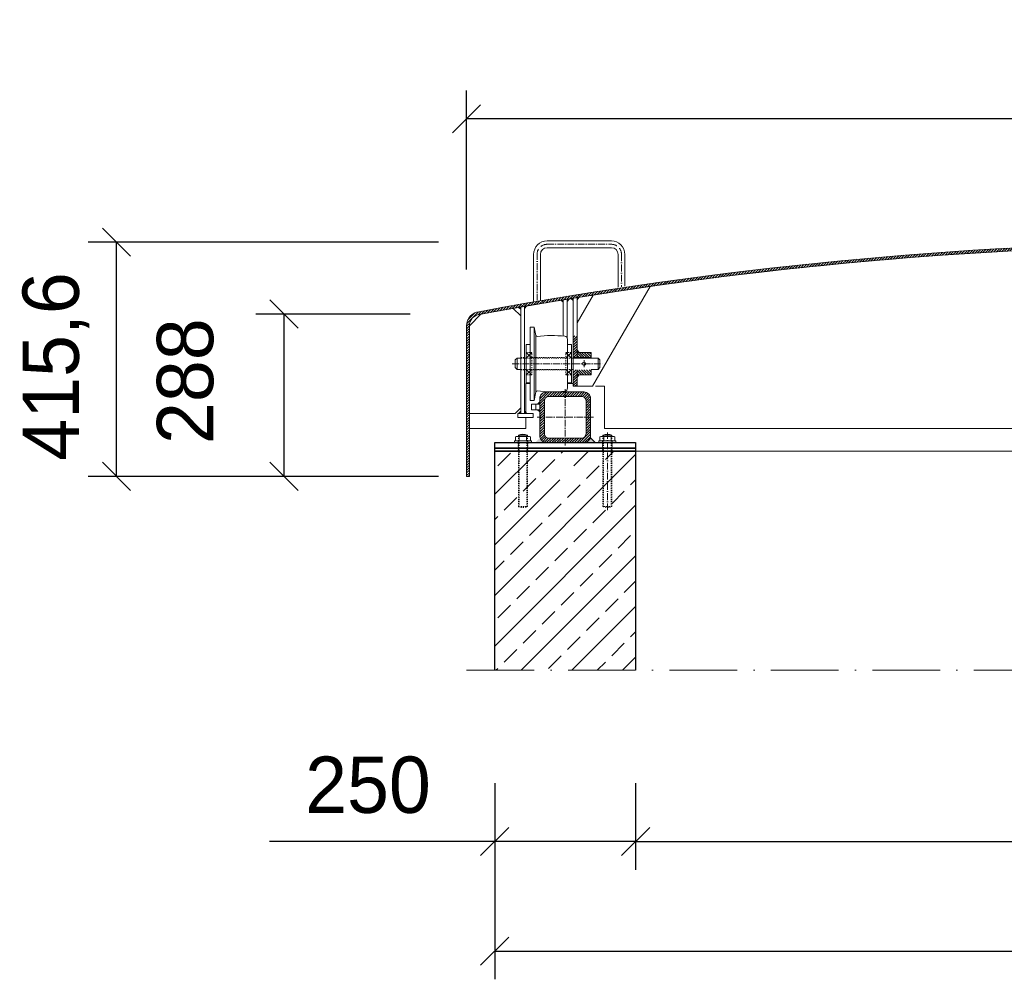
# Model space of a CAD drawing. Header units: millimetres. Extents: x -74592 to 26668, y -531 to 21180.
# Tile 19 of 27: x 20368 to 22116, y 16474 to 18176. Entities that reach past the tile are written whole.
import ezdxf

# ---------------------------------------------------------------- set-up
doc = ezdxf.new("R2010")
doc.units = ezdxf.units.MM
doc.linetypes.add('ACAD_ISO10W100', pattern=[18, 12, -3, 0, -3])
doc.linetypes.add('JIS_02_1.0', pattern=[2, 1, -1])
doc.layers.add('Bemaßung', color=7, linetype='Continuous', lineweight=9)
doc.dimstyles.new('DIN', dxfattribs={"dimtxt": 2.5, "dimasz": 2.5, "dimexe": 1.25, "dimexo": 0.625, "dimtad": 1, "dimtih": 1, "dimdec": 4, "dimdsep": 46, "dimlunit": 6, "dimtxsty": 'Standard', "dimcen": 2.5, "dimadec": 0, "dimazin": 0, "dimtfac": 1, "dimtdec": 4, "dimtmove": 0, "dimatfit": 3, "dimfxl": 0, "dimtvp": 1, "dimtolj": 1, "dimtzin": 0, "dimarcsym": 0})

# ---------------------------------------------------------------- blocks, each defined once
blk = doc.blocks.new('_Oblique')
at = {"color": 0, "linetype": 'ByBlock', "lineweight": -2}
blk.add_line((-0.5, -0.5), (0.5, 0.5), dxfattribs=at)
blk = doc.blocks.new('*D137')
at = {"layer": 'Bemaßung', "color": 0, "lineweight": -2, "transparency": 16777216}
for p, q in [((21211.3, 16821.9), (21211.3, 16668.2)), ((21461.3, 16821.9), (21461.3, 16668.2)), ((21211.3, 16718.2), (20811.3, 16718.2)), ((21461.3, 16718.2), (21211.3, 16718.2))]:
    blk.add_line(p, q, dxfattribs=at)
at = {"layer": 'DEFPOINTS', "color": 0, "transparency": 16777216}
for p in [(21211.3, 17021.9), (21461.3, 17021.9), (21461.3, 16718.2)]:
    blk.add_point(p, dxfattribs=at)
at = {"layer": 'Bemaßung', "color": 0, "lineweight": -2, "transparency": 16777216, "xscale": 50, "yscale": 50, "zscale": 50, "rotation": 180}
blk.add_blockref('_Oblique', (21211.3, 16718.2), dxfattribs=at)
at = {"layer": 'Bemaßung', "color": 0, "lineweight": -2, "transparency": 16777216, "xscale": 50, "yscale": 50, "zscale": 50}
blk.add_blockref('_Oblique', (21461.3, 16718.2), dxfattribs=at)
at = {"layer": 'Bemaßung', "color": 0, "transparency": 16777216, "insert": (20986.3, 16818.2), "char_height": 100, "attachment_point": 5}
blk.add_mtext('\\A1;250', dxfattribs=at)
blk = doc.blocks.new('*D139')
at = {"layer": 'Bemaßung', "color": 0, "lineweight": -2, "transparency": 16777216}
for p, q in [((21211.3, 16821.9), (21211.3, 16473.7)), ((23711.3, 16821.9), (23711.3, 16473.7)), ((21211.3, 16523.7), (23711.3, 16523.7))]:
    blk.add_line(p, q, dxfattribs=at)
at = {"layer": 'DEFPOINTS', "color": 0, "transparency": 16777216}
for p in [(21211.3, 17021.9), (23711.3, 17021.9), (23711.3, 16523.7)]:
    blk.add_point(p, dxfattribs=at)
at = {"layer": 'Bemaßung', "color": 0, "lineweight": -2, "transparency": 16777216, "xscale": 50, "yscale": 50, "zscale": 50, "rotation": 180}
blk.add_blockref('_Oblique', (21211.3, 16523.7), dxfattribs=at)
at = {"layer": 'Bemaßung', "color": 0, "lineweight": -2, "transparency": 16777216, "xscale": 50, "yscale": 50, "zscale": 50}
blk.add_blockref('_Oblique', (23711.3, 16523.7), dxfattribs=at)
at = {"layer": 'Bemaßung', "color": 0, "transparency": 16777216, "insert": (22461.3, 16623.7), "char_height": 100, "attachment_point": 5}
blk.add_mtext('\\A1;2.500', dxfattribs=at)
blk = doc.blocks.new('*D140')
at = {"layer": 'Bemaßung', "color": 0, "lineweight": -2, "transparency": 16777216}
for p, q in [((21161.3, 17733.2), (21161.3, 18050.3)), ((23761.3, 17733.2), (23761.3, 18050.3)), ((23761.3, 18000.3), (21161.3, 18000.3))]:
    blk.add_line(p, q, dxfattribs=at)
at = {"layer": 'DEFPOINTS', "color": 0, "transparency": 16777216}
for p in [(21161.3, 18000.3), (21161.3, 17633.2), (23761.3, 17633.2)]:
    blk.add_point(p, dxfattribs=at)
at = {"layer": 'Bemaßung', "color": 0, "lineweight": -2, "transparency": 16777216, "xscale": 50, "yscale": 50, "zscale": 50, "rotation": 180}
blk.add_blockref('_Oblique', (21161.3, 18000.3), dxfattribs=at)
at = {"layer": 'Bemaßung', "color": 0, "lineweight": -2, "transparency": 16777216, "xscale": 50, "yscale": 50, "zscale": 50}
blk.add_blockref('_Oblique', (23761.3, 18000.3), dxfattribs=at)
at = {"layer": 'Bemaßung', "color": 0, "transparency": 16777216, "insert": (22461.3, 18111.9), "char_height": 100, "attachment_point": 5}
blk.add_mtext('\\A1;2.600', dxfattribs=at)
blk = doc.blocks.new('*D141')
at = {"layer": 'Bemaßung', "color": 0, "lineweight": -2, "transparency": 16777216}
for p, q in [((21061.3, 17653.9), (20787.3, 17653.9)), ((20837.3, 17365.9), (20837.3, 17653.9)), ((21061.3, 17365.9), (20787.3, 17365.9))]:
    blk.add_line(p, q, dxfattribs=at)
at = {"layer": 'DEFPOINTS', "color": 0, "transparency": 16777216}
for p in [(20837.3, 17653.9), (21161.3, 17653.9), (21161.3, 17365.9)]:
    blk.add_point(p, dxfattribs=at)
at = {"layer": 'Bemaßung', "color": 0, "lineweight": -2, "transparency": 16777216, "xscale": 50, "yscale": 50, "zscale": 50}
for p, rotation in [((20837.3, 17653.9), 90), ((20837.3, 17365.9), 270)]:
    blk.add_blockref('_Oblique', p, dxfattribs=dict(at, rotation=rotation))
at = {"layer": 'Bemaßung', "color": 0, "transparency": 16777216, "insert": (20662.3, 17534.9), "char_height": 100, "attachment_point": 5, "rotation": 90}
blk.add_mtext('\\A1;288', dxfattribs=at)
blk = doc.blocks.new('*D142')
at = {"layer": 'Bemaßung', "color": 0, "lineweight": -2, "transparency": 16777216}
for p, q in [((21111.3, 17781.5), (20489.9, 17781.5)), ((20539.9, 17365.9), (20539.9, 17781.5)), ((21111.3, 17365.9), (20489.9, 17365.9))]:
    blk.add_line(p, q, dxfattribs=at)
at = {"layer": 'DEFPOINTS', "color": 0, "transparency": 16777216}
for p in [(20539.9, 17781.5), (22461.3, 17781.5), (22461.3, 17365.9)]:
    blk.add_point(p, dxfattribs=at)
at = {"layer": 'Bemaßung', "color": 0, "lineweight": -2, "transparency": 16777216, "xscale": 50, "yscale": 50, "zscale": 50}
for p, rotation in [((20539.9, 17781.5), 90), ((20539.9, 17365.9), 270)]:
    blk.add_blockref('_Oblique', p, dxfattribs=dict(at, rotation=rotation))
at = {"layer": 'Bemaßung', "color": 0, "transparency": 16777216, "insert": (20432.4, 17560.9), "char_height": 100, "attachment_point": 5, "rotation": 90}
blk.add_mtext('\\A1;415,6', dxfattribs=at)
blk = doc.blocks.new('*D182')
at = {"layer": 'Bemaßung', "color": 0, "lineweight": -2, "transparency": 16777216}
for p, q in [((21461.3, 16821.9), (21461.3, 16668.2)), ((23461.3, 16821.9), (23461.3, 16668.2)), ((21461.3, 16718.2), (23461.3, 16718.2))]:
    blk.add_line(p, q, dxfattribs=at)
at = {"layer": 'DEFPOINTS', "color": 0, "transparency": 16777216}
for p in [(21461.3, 17021.9), (23461.3, 17021.9), (23461.3, 16718.2)]:
    blk.add_point(p, dxfattribs=at)
at = {"layer": 'Bemaßung', "color": 0, "lineweight": -2, "transparency": 16777216, "xscale": 50, "yscale": 50, "zscale": 50, "rotation": 180}
blk.add_blockref('_Oblique', (21461.3, 16718.2), dxfattribs=at)
at = {"layer": 'Bemaßung', "color": 0, "lineweight": -2, "transparency": 16777216, "xscale": 50, "yscale": 50, "zscale": 50}
blk.add_blockref('_Oblique', (23461.3, 16718.2), dxfattribs=at)
at = {"layer": 'Bemaßung', "color": 0, "transparency": 16777216, "insert": (22461.3, 16818.2), "char_height": 100, "attachment_point": 5}
blk.add_mtext('\\A1;2.000', dxfattribs=at)

msp = doc.modelspace()

# ---------------------------------------------------------------- hatches: boundary and pattern name
at = {"lineweight": 5}
h = msp.add_hatch(dxfattribs=at)
h.set_pattern_fill('ANSI31', color=0)
h.set_pattern_definition([(45, (-125343.5716, 54360.634), (-2.24506403, 2.24506403), [])])
edge = h.paths.add_edge_path()
edge.add_arc((21186.32622, 17633.23142), 20, 95.71059313, 180, ccw=False)
edge.add_arc((22525.35866, 10440.9086), 7335.83738, 90.500124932, 100.533144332, ccw=False)
edge.add_line((22461.32622, 17776.46652), (22461.32622, 17781.45963))
edge.add_arc((22524.85508, 10446.75519), 7334.97955, 90.496249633, 100.534342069)
edge.add_arc((21186.32622, 17633.23142), 25, 95.71059314, 180)
edge.add_line((21161.32622, 17633.23142), (21161.32622, 17365.85611))
edge.add_line((21161.32622, 17365.85611), (21166.32622, 17365.85611))
edge.add_line((21166.32622, 17365.85611), (21166.32622, 17633.23142))
h = msp.add_hatch(color=0, dxfattribs=at)
h.dxf.hatch_style = 1
h.paths.add_polyline_path([(21328.82622, 17678.46252), (21332.82622, 17679.16677), (21332.82622, 17675.16677)])
h = msp.add_hatch(color=0, dxfattribs=at)
h.dxf.hatch_style = 1
h.paths.add_polyline_path([(21343.82622, 17681.0115), (21339.82622, 17680.31658), (21339.82622, 17676.42912)])
h = msp.add_hatch(color=0, dxfattribs=at)
h.dxf.hatch_style = 1
h.paths.add_polyline_path([(21346.32622, 17681.32051), (21350.32622, 17682.00992), (21350.32622, 17678.00992)])
h = msp.add_hatch(color=0, dxfattribs=at)
h.dxf.hatch_style = 1
h.paths.add_polyline_path([(21361.32622, 17683.84081), (21357.32622, 17683.16071), (21357.32622, 17679.2992)])
h = msp.add_hatch(color=0, dxfattribs=at)
h.dxf.hatch_style = 1
h.paths.add_polyline_path([(21253.32622, 17665.54014), (21257.32622, 17666.30874), (21257.32622, 17662.30874)])
h = msp.add_hatch(color=0, dxfattribs=at)
h.dxf.hatch_style = 1
h.paths.add_polyline_path([(21268.32622, 17668.29255), (21264.32622, 17667.53336), (21264.32622, 17663.53336)])
h = msp.add_hatch(dxfattribs=at)
h.set_pattern_fill('ANSI31', color=0)
h.set_pattern_definition([(45, (-125318.5716, 54360.634), (-2.24506403, 2.24506403), [])])
h.paths.add_polyline_path([(21357.32622, 17585.853), (21357.32622, 17614.24363), (21356.84006, 17614.32462), (21355.21583, 17614.32462), (21354.40372, 17614.32462), (21353.05019, 17615.94842), (21350.61385, 17615.67781), (21350.32622, 17615.67781), (21350.32622, 17576.853), (21357.32622, 17576.853)])
h.paths.add_polyline_path([(21357.32622, 17554.853), (21350.32622, 17554.853), (21350.32622, 17525.85611), (21357.32622, 17525.85611)])
h = msp.add_hatch(color=0, dxfattribs=at)
h.dxf.hatch_style = 1
h.paths.add_polyline_path([(21361.32622, 17585.853), (21357.32622, 17585.853), (21357.32622, 17589.853)])
h = msp.add_hatch(dxfattribs=at)
h.set_pattern_fill('ANSI31', color=0, angle=90)
h.set_pattern_definition([(135, (-125318.5716, 54360.634), (-2.24506403, -2.24506403), [])])
h.paths.add_polyline_path([(21382.32622, 17585.853), (21357.32622, 17585.853), (21357.32622, 17576.853), (21382.32622, 17576.853)])
h.paths.add_polyline_path([(21382.32622, 17554.853), (21357.32622, 17554.853), (21357.32622, 17545.853), (21382.32622, 17545.853)])
h = msp.add_hatch(color=0, dxfattribs=at)
h.dxf.hatch_style = 1
h.paths.add_polyline_path([(21361.32622, 17545.853), (21357.32622, 17545.853), (21357.32622, 17541.853)])
h = msp.add_hatch(dxfattribs=at)
h.set_pattern_fill('ANSI31', color=0)
h.set_pattern_definition([(45, (-136062.0524, 56741.449), (-2.24506403, 2.24506403), [])])
edge = h.paths.add_edge_path()
edge.add_line((21303.32622, 17515.85611), (21369.32622, 17515.85611))
edge.add_arc((21369.32622, 17503.85611), 12, 0, 90, ccw=False)
edge.add_line((21381.32622, 17503.85611), (21381.32622, 17437.85611))
edge.add_arc((21369.32622, 17437.85611), 12, -90, 0, ccw=False)
edge.add_line((21369.32622, 17425.85611), (21303.32622, 17425.85611))
edge.add_arc((21303.32622, 17437.85611), 12, 180, 270, ccw=False)
edge.add_line((21291.32622, 17437.85611), (21291.32622, 17503.85611))
edge.add_arc((21303.32622, 17503.85611), 12, 90, 180, ccw=False)
edge = h.paths.add_edge_path(flags=16)
edge.add_arc((21307.32622, 17441.85611), 8, 180, 270, ccw=False)
edge.add_line((21299.32622, 17441.85611), (21299.32622, 17499.85611))
edge.add_arc((21307.32622, 17499.85611), 8, 90, 180, ccw=False)
edge.add_line((21307.32622, 17507.85611), (21365.32622, 17507.85611))
edge.add_arc((21365.32622, 17499.85611), 8, 0, 90, ccw=False)
edge.add_line((21373.32622, 17499.85611), (21373.32622, 17441.85611))
edge.add_arc((21365.32622, 17441.85611), 8, -90, 0, ccw=False)
edge.add_line((21365.32622, 17433.85611), (21307.32622, 17433.85611))
h = msp.add_hatch(color=0, dxfattribs=at)
h.dxf.hatch_style = 1
h.paths.add_polyline_path([(21287.32622, 17494.2164), (21291.32622, 17494.2164), (21291.32622, 17498.2164)])
h = msp.add_hatch(color=0, dxfattribs=at)
h.dxf.hatch_style = 1
h.paths.add_polyline_path([(21253.32622, 17477.57979), (21257.32622, 17477.57979), (21257.32622, 17481.57979)])
h = msp.add_hatch(color=0, dxfattribs=at)
h.dxf.hatch_style = 1
h.paths.add_polyline_path([(21268.32622, 17477.57979), (21264.32622, 17477.57979), (21264.32622, 17481.57979)])
h = msp.add_hatch(color=0, dxfattribs=at)
h.dxf.hatch_style = 1
h.paths.add_polyline_path([(21287.32622, 17484.2164), (21291.32622, 17484.2164), (21291.32622, 17480.2164)])
h = msp.add_hatch(color=0)
h.dxf.hatch_style = 1
h.paths.add_polyline_path([(21380.90426, 17434.7019), (21389.75005, 17425.85611), (21369.32622, 17425.85611, 0.338290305)])
h.paths.add_polyline_path([(21291.74818, 17434.7019, 0.338290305), (21303.32622, 17425.85611), (21282.90239, 17425.85611)])
h = msp.add_hatch(dxfattribs=at)
h.set_pattern_fill('ANSI33', color=256, scale=10)
h.set_pattern_definition([(45, (-125318.57, 54360.634), (-44.90128, 44.90128), []), (45, (-125273.67, 54360.634), (-44.90128, 44.90128), [31.75, -15.875])])
edge = h.paths.add_edge_path(flags=16)
edge.add_arc((21336.32622, 17375.34871), 18.3318, 0, 360)
h.paths.add_polyline_path([(21211.32622, 17021.85987), (21461.32622, 17021.85987), (21461.32622, 17410.85611), (21211.32622, 17410.85611)])

# ---------------------------------------------------------------- linework, layer by layer
at = {"lineweight": 9}
for p, q in [((21304.32622, 17783.68688), (21418.32622, 17783.68688)), ((21280.32622, 17676.6024), (21280.32622, 17759.68688)), ((21292.32622, 17678.76372), (21292.32622, 17759.68688)), ((21304.32622, 17771.68688), (21418.32622, 17771.68688)), ((21430.32622, 17759.68688), (21430.32622, 17701.43055)), ((21442.32622, 17759.68688), (21442.32622, 17703.21232)), ((21357.32622, 17638.20865), (21385.89469, 17687.69068)), ((21487.03363, 17702.86847), (21384.8355, 17525.85611)), ((21332.82622, 17614.78347), (21332.82622, 17679.16677)), ((21339.82622, 17611.66285), (21339.82622, 17680.31658)), ((21350.32622, 17682.02827), (21350.32622, 17525.85611)), ((21357.32622, 17576.853), (21357.32622, 17684.88146)), ((21244.017, 17663.96109), (21257.32622, 17650.65186)), ((21257.32622, 17477.57979), (21257.32622, 17666.32254)), ((21264.32622, 17477.57979), (21264.32622, 17667.54753)), ((21284.34642, 17615.7526), (21281.32622, 17630.853)), ((21284.32622, 17515.853), (21284.32622, 17615.8529)), ((21340.32622, 17609.4876), (21340.32622, 17522.2184)), ((21247.82622, 17572.853), (21250.82622, 17575.853)), ((21247.82622, 17572.853), (21247.82622, 17558.853)), ((21250.82622, 17575.853), (21257.32622, 17575.853)), ((21250.82622, 17575.853), (21250.82622, 17555.853)), ((21267.32622, 17575.853), (21264.32622, 17575.853)), ((21347.32622, 17575.853), (21350.32622, 17575.853)), ((21350.32622, 17576.853), (21382.32622, 17576.853)), ((21350.32622, 17575.853), (21382.32622, 17575.853)), ((21394.82622, 17575.853), (21382.32622, 17575.853)), ((21394.82622, 17575.853), (21394.82622, 17555.853)), ((21394.82622, 17575.853), (21397.82622, 17572.853)), ((21397.82622, 17572.853), (21397.82622, 17558.853)), ((21247.82622, 17558.853), (21250.82622, 17555.853)), ((21250.82622, 17555.853), (21257.32622, 17555.853)), ((21267.32622, 17555.853), (21264.32622, 17555.853)), ((21347.32622, 17555.853), (21350.32622, 17555.853)), ((21357.32622, 17525.85611), (21357.32622, 17554.853)), ((21394.82622, 17555.853), (21382.32622, 17555.853)), ((21394.82622, 17555.853), (21397.82622, 17558.853)), ((21281.32622, 17500.853), (21284.32622, 17515.853)), ((21350.32622, 17525.85611), (21357.32622, 17525.85611)), ((21357.32622, 17525.85611), (21384.8355, 17525.85611)), ((21284.32622, 17494.2164), (21284.32622, 17484.2164)), ((21247.32622, 17477.57979), (21166.32622, 17477.57979)), ((21247.32622, 17477.57979), (21257.32622, 17487.57979)), ((21264.32622, 17477.57979), (21257.32622, 17477.57979)), ((21461.32622, 17410.85611), (22461.32622, 17410.85611))]:
    msp.add_line(p, q, dxfattribs=at)
at = {"linetype": 'ACAD_ISO10W100', "lineweight": 5}
for p, q in [((21304.32622, 17777.68688), (21418.32622, 17777.68688)), ((21436.32622, 17759.68688), (21436.32622, 17702.3252)), ((21242.489, 17565.853), (21402.60863, 17565.853)), ((21369.82622, 17559.853), (21369.82622, 17571.853)), ((21336.32622, 17520.85611), (21336.32622, 17420.85611)), ((21386.32622, 17470.85611), (21286.32622, 17470.85611)), ((21411.32622, 17305.85611), (21411.32622, 17443.91711))]:
    msp.add_line(p, q, dxfattribs=at)
at = {"lineweight": 5}
for p, q in [((21267.32622, 17585.853), (21277.32622, 17575.853)), ((21277.32622, 17585.853), (21267.32622, 17575.853)), ((21347.32622, 17585.853), (21337.32622, 17575.853)), ((21337.32622, 17585.853), (21347.32622, 17575.853)), ((21267.32622, 17545.853), (21277.32622, 17555.853)), ((21267.32622, 17555.853), (21277.32622, 17545.853)), ((21347.32622, 17555.853), (21337.32622, 17545.853)), ((21337.32622, 17555.853), (21347.32622, 17545.853))]:
    msp.add_line(p, q, dxfattribs=at)
at = {"linetype": 'JIS_02_1.0', "lineweight": 5, "ltscale": 2}
for p, q in [((21257.32622, 17576.853), (21264.32622, 17576.853)), ((21257.32622, 17575.853), (21264.32622, 17575.853)), ((21267.32622, 17575.853), (21347.32622, 17575.853)), ((21277.32622, 17576.853), (21337.32622, 17576.853)), ((21257.32622, 17555.853), (21264.32622, 17555.853)), ((21257.32622, 17554.853), (21264.32622, 17554.853)), ((21267.32622, 17555.853), (21347.32622, 17555.853)), ((21277.32622, 17554.853), (21337.32622, 17554.853)), ((21252.82622, 17410.85611), (21252.82622, 17428.85611)), ((21253.32622, 17312.35611), (21253.32622, 17439.35611)), ((21254.55122, 17311.92105), (21254.55122, 17436.85611)), ((21268.10122, 17311.92105), (21268.10122, 17436.85611)), ((21269.32622, 17312.35611), (21269.32622, 17439.35611)), ((21269.82622, 17410.85611), (21269.82622, 17428.85611)), ((21402.82622, 17410.85611), (21402.82622, 17428.85611)), ((21403.32622, 17312.35611), (21403.32622, 17439.35611)), ((21404.55122, 17311.92105), (21404.55122, 17436.85611)), ((21418.10122, 17311.92105), (21418.10122, 17436.85611)), ((21419.32622, 17312.35611), (21419.32622, 17439.35611)), ((21419.82622, 17410.85611), (21419.82622, 17428.85611)), ((21253.32622, 17312.35611), (21269.32622, 17312.35611)), ((21419.32622, 17312.35611), (21403.32622, 17312.35611))]:
    msp.add_line(p, q, dxfattribs=at)
at = {"linetype": 'Continuous', "lineweight": 9}
for p, q in [((21246.32622, 17425.85611), (21246.32622, 17428.85611)), ((21246.32622, 17428.85611), (21276.32622, 17428.85611)), ((21247.92622, 17429.85611), (21247.92622, 17435.85611)), ((21251.39042, 17436.85611), (21271.26202, 17436.85611)), ((21253.32622, 17439.35611), (21269.32622, 17439.35611)), ((21253.32622, 17439.35611), (21253.32622, 17436.85611)), ((21254.55122, 17439.79121), (21254.55122, 17436.85611)), ((21254.85442, 17429.85611), (21254.85442, 17435.85611)), ((21267.79802, 17429.85611), (21267.79802, 17435.85611)), ((21268.10122, 17439.79121), (21268.10122, 17436.85611)), ((21269.32622, 17439.35611), (21269.32622, 17436.85611)), ((21274.72622, 17429.85611), (21274.72622, 17435.85611)), ((21276.32622, 17425.85611), (21276.32622, 17428.85611)), ((21426.32622, 17428.85611), (21396.32622, 17428.85611)), ((21396.32622, 17425.85611), (21396.32622, 17428.85611)), ((21397.92622, 17429.85611), (21397.92622, 17435.85611)), ((21421.26202, 17436.85611), (21401.39042, 17436.85611)), ((21419.32622, 17439.35611), (21403.32622, 17439.35611)), ((21403.32622, 17439.35611), (21403.32622, 17436.85611)), ((21404.55122, 17439.79121), (21404.55122, 17436.85611)), ((21404.85442, 17429.85611), (21404.85442, 17435.85611)), ((21417.79802, 17429.85611), (21417.79802, 17435.85611)), ((21418.10122, 17439.79121), (21418.10122, 17436.85611)), ((21419.32622, 17439.35611), (21419.32622, 17436.85611)), ((21424.72622, 17429.85611), (21424.72622, 17435.85611)), ((21426.32622, 17425.85611), (21426.32622, 17428.85611))]:
    msp.add_line(p, q, dxfattribs=at)
msp.add_line((21380.90426, 17434.7019), (21389.75005, 17425.85611))
at = {"linetype": 'ACAD_ISO10W100', "lineweight": 9, "ltscale": 10}
msp.add_line((21161.32622, 17021.85987), (23761.32622, 17021.85987), dxfattribs=at)
at = {"lineweight": 9}
for points in [[(22461.32622, 17781.45963, 0.0438274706), (21183.83863, 17658.10735, 0.3853135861), (21161.32622, 17633.23142), (21161.32622, 17365.85611), (21166.32622, 17365.85611), (21166.32622, 17633.23142, -0.3853135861), (21184.33615, 17653.13216, -0.0421009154), (22411.32622, 17775.85611, -0.0498756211)], [(22461.32622, 17776.46652, 0.0436921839), (21186.64653, 17653.55173), (21166.32622, 17633.23142), (21166.32622, 17450.85611), (21266.32622, 17450.85611), (21266.32622, 17470.57979)]]:
    msp.add_lwpolyline(points, format="xyb", dxfattribs=at)
at = {"linetype": 'ACAD_ISO10W100', "lineweight": 5}
msp.add_lwpolyline([(21286.32622, 17677.68688), (21286.32622, 17759.68688)], dxfattribs=at)
at = {"lineweight": 5}
for points in [[(21328.82622, 17678.46252), (21332.82622, 17679.16677), (21332.82622, 17675.16677)], [(21346.32622, 17681.32051), (21350.32622, 17682.00992), (21350.32622, 17678.00992)], [(21361.32622, 17683.84081), (21357.32622, 17683.16071), (21357.32622, 17679.2992)], [(21253.32622, 17665.54014), (21257.32622, 17666.30874), (21257.32622, 17662.30874)], [(21268.32622, 17668.29255), (21264.32622, 17667.53336), (21264.32622, 17663.53336)], [(21361.32622, 17585.853), (21357.32622, 17585.853), (21357.32622, 17589.853)], [(21361.32622, 17545.853), (21357.32622, 17545.853), (21357.32622, 17541.853)], [(21287.32622, 17494.2164), (21291.32622, 17494.2164), (21291.32622, 17498.2164)], [(21253.32622, 17477.57979), (21257.32622, 17477.57979), (21257.32622, 17481.57979)], [(21268.32622, 17477.57979), (21264.32622, 17477.57979), (21264.32622, 17481.57979)], [(21287.32622, 17484.2164), (21291.32622, 17484.2164), (21291.32622, 17480.2164)]]:
    msp.add_lwpolyline(points, close=True, dxfattribs=at)
msp.add_lwpolyline([(21339.82622, 17680.31658), (21339.82622, 17676.42912), (21343.78448, 17680.96368)], dxfattribs=at)
at = {"lineweight": 9}
for points in [[(21274.32622, 17500.853), (21281.32622, 17500.853), (21281.32622, 17630.853), (21274.32622, 17630.853)], [(21267.32622, 17599.853), (21274.32622, 17599.853), (21274.32622, 17531.853), (21267.32622, 17531.853)], [(21340.32622, 17599.853), (21347.32622, 17599.853), (21347.32622, 17531.853), (21340.32622, 17531.853)], [(21276.32622, 17484.2164), (21291.32622, 17484.2164), (21291.32622, 17494.2164), (21276.32622, 17494.2164)], [(21252.32622, 17470.57979), (21279.32622, 17470.57979), (21279.32622, 17477.57979), (21252.32622, 17477.57979)]]:
    msp.add_lwpolyline(points, close=True, dxfattribs=at)
at = {"linetype": 'JIS_02_1.0', "lineweight": 5, "ltscale": 2}
for points in [[(21277.32622, 17585.853), (21267.32622, 17585.853), (21267.32622, 17545.853), (21277.32622, 17545.853)], [(21337.32622, 17585.853), (21347.32622, 17585.853), (21347.32622, 17545.853), (21337.32622, 17545.853)]]:
    msp.add_lwpolyline(points, close=True, dxfattribs=at)
at = {"lineweight": 9}
for points in [[(21382.32622, 17575.853), (21382.32622, 17585.853), (21357.32622, 17585.853), (21357.32622, 17576.853)], [(21357.32622, 17554.853), (21357.32622, 17545.853), (21382.32622, 17545.853), (21382.32622, 17555.853)], [(21266.32622, 17477.57979), (21266.32622, 17530.85611), (21274.32622, 17530.85611)], [(21340.32622, 17530.85611), (21350.32622, 17530.85611)], [(21390.32622, 17525.85611), (21406.32622, 17525.85611), (21406.32622, 17450.85611), (22461.32622, 17450.85611)]]:
    msp.add_lwpolyline(points, dxfattribs=at)
for points in [[(21303.32622, 17515.85611), (21369.32622, 17515.85611, -0.4142135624), (21381.32622, 17503.85611), (21381.32622, 17437.85611, -0.4142135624), (21369.32622, 17425.85611), (21303.32622, 17425.85611, -0.4142135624), (21291.32622, 17437.85611), (21291.32622, 17503.85611, -0.4142135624)], [(21307.32622, 17433.85611, -0.4142135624), (21299.32622, 17441.85611), (21299.32622, 17499.85611, -0.4142135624), (21307.32622, 17507.85611), (21365.32622, 17507.85611, -0.4142135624), (21373.32622, 17499.85611), (21373.32622, 17441.85611, -0.4142135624), (21365.32622, 17433.85611)]]:
    msp.add_lwpolyline(points, format="xyb", close=True, dxfattribs=at)
for points in [[(21461.32622, 17415.85611), (21211.32622, 17415.85611), (21211.32622, 17425.85611), (21461.32622, 17425.85611)], [(21211.32622, 17415.85611), (21461.32622, 17415.85611), (21461.32622, 17410.85611), (21211.32622, 17410.85611)]]:
    msp.add_lwpolyline(points, close=True)
msp.add_lwpolyline([(21211.32622, 17021.85987), (21211.32622, 17410.85611), (21461.32622, 17410.85611), (21461.32622, 17021.85987)])
msp.add_circle((21369.82622, 17565.853), 3, dxfattribs=at)
for centre, radius, start, end in [((21304.32622, 17759.68688), 24, 90, 180), ((21418.32622, 17759.68688), 24, 0, 90), ((21304.32622, 17759.68688), 12, 90, 180), ((21418.32622, 17759.68688), 12, 0, 90), ((21286.30762, 17616.14481), 2, 191.30926944, 277.81785), ((21312.32622, 17418.853), 197, 83.13420277, 97.50960278), ((21335.34444, 17609.48758), 4.98178, 0.00021389, 83.86924999), ((21286.30762, 17515.56119), 2, 82.18215, 168.69073056), ((21312.32622, 17712.853), 197, 262.49039722, 276.86579723), ((21335.34444, 17522.21842), 4.98178, 276.13074722, 359.99978333)]:
    msp.add_arc(centre, radius, start, end, dxfattribs=at)
at = {"linetype": 'ACAD_ISO10W100', "lineweight": 5}
for centre, start, end in [((21304.32622, 17759.68688), 90, 180), ((21418.32622, 17759.68688), 0, 90)]:
    msp.add_arc(centre, 18, start, end, dxfattribs=at)
at = {"linetype": 'Continuous', "lineweight": 9}
for centre, radius, start, end in [((21251.39032, 17430.35611), 6.49999, 57.79575833, 122.20424167), ((21251.39032, 17435.3561), 6.49999, 237.79575833, 302.20424167), ((21261.32622, 17418.77278), 22.08333, 68.76068889, 111.23931111), ((21261.32622, 17415.41401), 21.4421, 72.43264167, 107.56735833), ((21261.32622, 17450.29821), 21.4421, 252.43264167, 287.56735833), ((21271.26212, 17430.35611), 6.49999, 57.79575833, 122.20424167), ((21271.26212, 17435.3561), 6.49999, 237.79575833, 302.20424167), ((21401.39032, 17430.35611), 6.49999, 57.79575833, 122.20424167), ((21401.39032, 17435.3561), 6.49999, 237.79575833, 302.20424167), ((21411.32622, 17418.77278), 22.08333, 68.76068889, 111.23931111), ((21411.32622, 17415.41401), 21.4421, 72.43264167, 107.56735833), ((21411.32622, 17450.29821), 21.4421, 252.43264167, 287.56735833), ((21421.26212, 17430.35611), 6.49999, 57.79575833, 122.20424167), ((21421.26212, 17435.3561), 6.49999, 237.79575833, 302.20424167)]:
    msp.add_arc(centre, radius, start, end, dxfattribs=at)
at = {"linetype": 'JIS_02_1.0', "lineweight": 5, "ltscale": 2}
for centre in [(21261.32622, 17332.93944), (21411.32622, 17332.93944)]:
    msp.add_arc(centre, 22.08333, 248.76068889, 291.23931111, dxfattribs=at)

# ---------------------------------------------------------------- dimensions: what is measured, and where the dimension line sits
at = {"layer": 'Bemaßung'}
dim = msp.add_linear_dim(base=(21161.32622, 18000.3237), p1=(23761.32622, 17633.23142), p2=(21161.32622, 17633.23142), dimstyle='DIN', override={"dimscale": 100, "dimtxt": 1, "dimasz": 0.5, "dimexe": 0.5, "dimexo": 1, "dimgap": 0.5, "dimjust": 2, "dimtih": 0, "dimdec": 2, "dimblk1": 'Oblique', "dimblk2": 'Oblique', "dimsah": 1, "dimtmove": 2}, dxfattribs=at)
dim.commit()
dim.dimension.update_dxf_attribs({"geometry": '*D140', "text_midpoint": (22461.32622, 18111.88219), "dimtype": 160})
for base, p1, p2, angle, override, picture, middle in [((20539.90784, 17781.45963), (22461.32622, 17365.85611), (22461.32622, 17781.45963), 90, {"dimscale": 100, "dimtxt": 1, "dimasz": 0.5, "dimexe": 0.5, "dimexo": 13.5, "dimgap": 0.5, "dimtih": 0, "dimdec": 2, "dimblk1": 'Oblique', "dimblk2": 'Oblique', "dimsah": 1, "dimtmove": 2}, '*D142', (20432.36622, 17560.85611)), ((21461.32622, 16718.18952), (21211.32622, 17021.85987), (21461.32622, 17021.85987), 180, {"dimscale": 100, "dimtxt": 1, "dimasz": 0.5, "dimexe": 0.5, "dimexo": 2, "dimgap": 0.5, "dimtih": 0, "dimdec": 2, "dimblk1": 'Oblique', "dimblk2": 'Oblique', "dimsah": 1}, '*D137', (20986.32622, 16718.18952))]:
    dim = msp.add_linear_dim(base=base, p1=p1, p2=p2, angle=angle, dimstyle='DIN', override=override, dxfattribs=at)
    dim.commit()
    dim.dimension.update_dxf_attribs({"geometry": picture, "text_midpoint": middle, "dimtype": 160})
dim = msp.add_linear_dim(base=(20837.26709, 17653.92096), p1=(21161.32622, 17365.85611), p2=(21161.32622, 17653.92096), angle=90, text='288', dimstyle='DIN', override={"dimscale": 100, "dimtxt": 1, "dimasz": 0.5, "dimexe": 0.5, "dimexo": 1, "dimgap": 0.5, "dimtih": 0, "dimdec": 2, "dimblk1": 'Oblique', "dimblk2": 'Oblique', "dimsah": 1, "dimtmove": 2}, dxfattribs=at)
dim.commit()
dim.dimension.update_dxf_attribs({"geometry": '*D141', "text_midpoint": (20662.26709, 17534.89741), "dimtype": 160})
for base, p1, p2, override, picture, middle in [((23711.32622, 16523.70722), (21211.32622, 17021.85987), (23711.32622, 17021.85987), {"dimscale": 100, "dimtxt": 1, "dimasz": 0.5, "dimexe": 0.5, "dimexo": 2, "dimgap": 0.5, "dimtih": 0, "dimdec": 2, "dimblk1": 'Oblique', "dimblk2": 'Oblique', "dimsah": 1, "dimtmove": 2}, '*D139', (22461.32622, 16623.70722)), ((23461.32622, 16718.18952), (21461.32622, 17021.85987), (23461.32622, 17021.85987), {"dimscale": 100, "dimtxt": 1, "dimasz": 0.5, "dimexe": 0.5, "dimexo": 2, "dimgap": 0.5, "dimtih": 0, "dimdec": 2, "dimblk1": 'Oblique', "dimblk2": 'Oblique', "dimsah": 1}, '*D182', (22461.32622, 16818.18952))]:
    dim = msp.add_linear_dim(base=base, p1=p1, p2=p2, dimstyle='DIN', override=override, dxfattribs=at)
    dim.commit()
    dim.dimension.update_dxf_attribs({"geometry": picture, "text_midpoint": middle})

doc.saveas('drawing.dxf')
